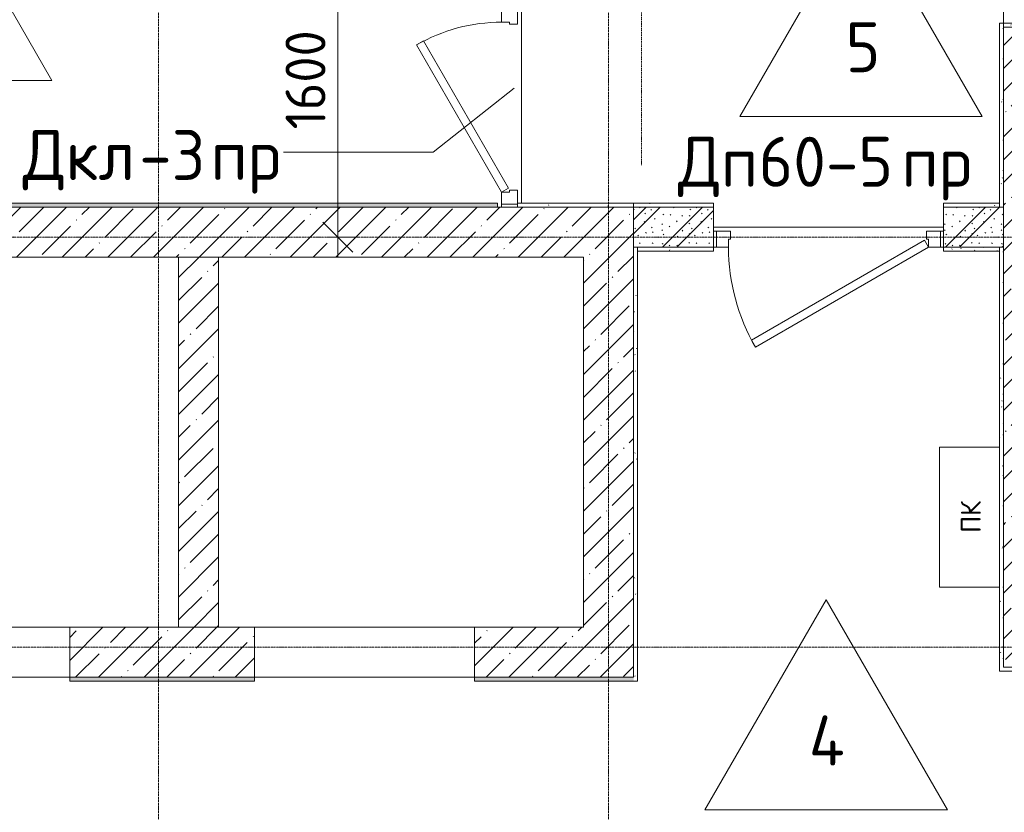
# Model space of a CAD drawing. Header units: millimetres. Extents: x 25887 to 100685, y -10965 to 131188.
# Tile 31 of 49: x 51980 to 56904, y 94125 to 98087. Entities that reach past the tile are written whole.
import ezdxf

# ---------------------------------------------------------------- set-up
doc = ezdxf.new("R2010")
doc.units = ezdxf.units.MM
for name, pattern in [('3_ Штрих_ 1 х 1 мм', [2, 1, -1]), ('4_ Штрихпунктир_ 10 х 2 мм', [14, 10, -2, 0, -2]), ('4_ Штрихпунктир_ 5 х 2 мм', [9, 5, -2, 0, -2])]:
    doc.linetypes.add(name, pattern=pattern)
for name, color, linetype, lineweight in [('A-ANNO-DIMS', 7, 'Continuous', 5), ('A-ANNO-DIMS-100', 7, 'Continuous', 5), ('A-ANNO-NOTE', 7, 'Continuous', 5), ('A-DETL', 7, 'Continuous', 25), ('A-DETL-GENF', 7, 'Continuous', 13), ('A-DOOR', 7, 'Continuous', 13), ('A-DOOR-FRAM', 7, 'Continuous', 13), ('A-DOOR-IDEN', 7, 'Continuous', 5), ('A-DOOR-OPNG', 7, 'Continuous', 13), ('A-FLOR', 7, 'Continuous', 13), ('A-FLOR-IDEN', 7, 'Continuous', 5), ('A-WALL', 7, 'Continuous', 13), ('A-WALL-PATT', 7, 'Continuous', 13), ('I-WALL', 7, 'Continuous', 13), ('M-EQPM', 7, 'Continuous', 13), ('S-GRID', 7, 'Continuous', 5)]:
    doc.layers.add(name, color=color, linetype=linetype, lineweight=lineweight)
doc.styles.add('GOST Common', font='GOST_Common.ttf', dxfattribs={"height": 100})
doc.styles.add('GOST Common_2', font='GOST_Common.ttf', dxfattribs={"height": 200})
doc.styles.add('GOST Common_3', font='GOST_Common.ttf', dxfattribs={"height": 250})
doc.dimstyles.new('2_мм_1', dxfattribs={"dimscale": 304.8, "dimtxt": 201.142999, "dimasz": 0.492126, "dimexe": 0.328084, "dimexo": 0.492126, "dimgap": 0, "dimtad": 1, "dimdec": 0, "dimdsep": 46, "dimtxsty": 'GOST Common_2', "dimblk1": 'OBLIQUE', "dimblk2": 'OBLIQUE', "dimsah": 1, "dimcen": 0.09, "dimdle": 0.328084, "dimadec": 5, "dimazin": 2, "dimtfac": 1, "dimtdec": 4, "dimtix": 1, "dimtmove": 0, "dimatfit": 3, "dimfxl": 1, "dimtvp": 1, "dimtolj": 1, "dimtzin": 0, "dimarcsym": 2})
pattern_1 = [(0, (0, 0), (203.2, 50.8), [3.353, -149.047, 3.353, -149.047, -812.8]), (0, (0, 0), (203.2, 50.8), [-304.8, 3.353, -301.447, 3.353, -149.047, -355.6]), (0, (0, 0), (203.2, 50.8), [-762, 3.353, -98.247, 3.353, -250.647]), (120, (76.2, 25.4), (-145.59409, 150.576362), [3.353, -149.047, 3.353, -149.047, -812.8]), (120, (76.2, 25.4), (-145.59409, 150.576362), [-304.8, 3.353, -301.447, 3.353, -149.047, -355.6]), (120, (76.2, 25.4), (-145.59409, 150.576362), [-762, 3.353, -98.247, 3.353, -250.647]), (240, (101.6, 127), (-57.60591, -201.376362), [3.353, -149.047, 3.353, -149.047, -812.8]), (240, (101.6, 127), (-57.60591, -201.376362), [-304.8, 3.353, -301.447, 3.353, -149.047, -355.6]), (240, (101.6, 127), (-57.60591, -201.376362), [-762, 3.353, -98.247, 3.353, -250.647])]
pattern_2 = [(45, (0, 0), (-114.04925, 114.04925), []), (45, (114.05, 0), (-114.04925, 114.04925), [201.612, -40.322, 3.353, -36.97])]

# ---------------------------------------------------------------- blocks, each defined once
blk = doc.blocks.new('Наметкина 10_РД_АР_П_Отделка_R21_rvt-1--02_Подвал_МП_часть Б')
at = {"layer": 'A-WALL-PATT', "lineweight": 5}
h = blk.add_hatch(dxfattribs=at)
h.set_pattern_fill('FP_25', color=256, style=0, pattern_type=2)
h.set_pattern_definition(pattern_1)
h.paths.add_polyline_path([(57150, 98050), (57150, 98070), (56880, 98070), (56880, 98050), (56900, 98050)])
h = blk.add_hatch(dxfattribs=at)
h.set_pattern_fill('FP_25', color=256, style=0, pattern_type=2)
h.set_pattern_definition(pattern_1)
h.paths.add_polyline_path([(56900, 97150), (56900, 98050), (56880, 98050), (56880, 97150)])
h = blk.add_hatch(dxfattribs=at)
h.set_pattern_fill('FP_25', color=256, style=0, pattern_type=2)
h.set_pattern_definition(pattern_1)
h.paths.add_polyline_path([(54370, 97150), (54370, 97170), (47550, 97170), (47550, 97150), (52194.7, 97150)])
h = blk.add_hatch(dxfattribs=at)
h.set_pattern_fill('FP_25', color=256, style=0, pattern_type=2)
h.set_pattern_definition(pattern_1)
h.paths.add_polyline_path([(55050, 97150), (55050, 97170), (54470, 97170), (54470, 97150), (54480, 97150)])
h = blk.add_hatch(dxfattribs=at)
h.set_pattern_fill('FP_25', color=256, style=0, pattern_type=2)
h.set_pattern_definition(pattern_1)
h.paths.add_polyline_path([(55450, 97150), (55450, 97170), (55050, 97170), (55050, 97150)])
h.paths.add_polyline_path([(56880, 97150), (56880, 97170), (56600, 97170), (56600, 97150)])
h = blk.add_hatch(dxfattribs=at)
h.set_pattern_fill('FP_25', color=256, style=0, pattern_type=2)
h.set_pattern_definition(pattern_1)
h.paths.add_polyline_path([(55070, 94780), (55070, 96950.3), (55050, 96950.3), (55050, 94780)])
h = blk.add_hatch(dxfattribs=at)
h.set_pattern_fill('FP_25', color=256, style=0, pattern_type=2)
h.set_pattern_definition(pattern_1)
h.paths.add_polyline_path([(56880, 96930), (56880, 96950), (56600, 96950), (56600, 96930)])
h.paths.add_polyline_path([(55070, 96930), (55450, 96930), (55450, 96950), (55070, 96950)])
h = blk.add_hatch(dxfattribs=at)
h.set_pattern_fill('FP_25', color=256, style=0, pattern_type=2)
h.set_pattern_definition(pattern_1)
h.paths.add_polyline_path([(56900, 94850), (56900, 96950), (56880, 96950), (56880, 94850)])
h = blk.add_hatch(dxfattribs=at)
h.set_pattern_fill('FP_25', color=256, style=0, pattern_type=2)
h.set_pattern_definition(pattern_1)
h.paths.add_polyline_path([(61245, 94830), (61245, 94850), (56880, 94850), (56880, 94830), (59844.4, 94830)])
h = blk.add_hatch(dxfattribs=at)
h.set_pattern_fill('FP_25', color=256, style=0, pattern_type=2)
h.set_pattern_definition(pattern_1)
h.paths.add_polyline_path([(54255, 94780), (55050, 94780), (55050, 94800), (54255, 94800)])
h.paths.add_polyline_path([(53155, 94780), (53155, 94800), (52230, 94800), (52230, 94780)])
h.paths.add_polyline_path([(51130, 94780), (51130, 94800), (50205, 94800), (50205, 94780)])
h.paths.add_polyline_path([(49105, 94780), (49105, 94800), (48180, 94800), (48180, 94780), (48369.8, 94780)])
h.paths.add_polyline_path([(46650, 94780), (47080, 94780), (47080, 94800), (46650, 94800)])
at = {"layer": 'A-WALL'}
for p, q in [((57150, 98070), (56880, 98070)), ((56880, 98070), (56880, 98050)), ((56880, 98050), (56880, 97150)), ((56900, 98050), (57150, 98050)), ((56900, 97150), (56900, 98050)), ((54370, 97170), (47550, 97170)), ((54370, 97150), (54370, 97170)), ((55050, 97170), (54470, 97170)), ((54470, 97165), (54470, 97150)), ((55450, 97170), (55050, 97170)), ((55050, 97170), (55050, 97150)), ((55050, 97150), (55050, 97170)), ((55450, 97150), (55450, 97170)), ((56880, 97170), (56600, 97170)), ((56600, 97170), (56600, 97150)), ((56880, 97150), (56880, 97170)), ((47550, 97150), (54370, 97150)), ((54470, 97150), (55050, 97150)), ((55050, 97150), (55450, 97150)), ((56600, 97150), (56880, 97150)), ((56880, 97150), (56900, 97150)), ((55050, 96950.3), (55050, 94800)), ((55070, 96950.3), (55050, 96950.3)), ((55070, 94780), (55070, 96950.3)), ((55450, 96950), (55070, 96950)), ((55070, 96950), (55070, 96930)), ((55070, 96930), (55450, 96930)), ((55450, 96930), (55450, 96950)), ((56880, 96950), (56600, 96950)), ((56600, 96950), (56600, 96930)), ((56600, 96930), (56880, 96930)), ((56900, 96950), (56880, 96950)), ((56880, 96950), (56880, 94850)), ((56880, 96930), (56880, 96950)), ((56900, 94850), (56900, 96950)), ((56880, 94850), (56880, 94830)), ((61245, 94850), (56900, 94850)), ((53155, 94800), (52230, 94800)), ((52230, 94800), (52230, 94780)), ((53155, 94780), (53155, 94800)), ((55050, 94800), (54255, 94800)), ((54255, 94800), (54255, 94780)), ((56880, 94830), (61245, 94830)), ((52230, 94780), (53155, 94780)), ((54255, 94780), (55050, 94780)), ((55050, 94780), (55070, 94780))]:
    blk.add_line(p, q, dxfattribs=at)
blk = doc.blocks.new('АР_Дверь однопольная - 1000х2100h_850__Кладовая-4711492--02_Подвал_МП_часть Б')
at = {"layer": 'A-DOOR'}
for p, q in [((311.1, 475), (-425, 50)), ((331.1, 440.4), (311.1, 475)), ((-405, 15.4), (331.1, 440.4)), ((-425, 50), (-405, 15.4))]:
    blk.add_line(p, q, dxfattribs=at)
at = {"layer": 'A-DOOR', "lineweight": 5}
blk.add_arc((-425, 50), 850, 360, 30, dxfattribs=at)
at = {"layer": 'A-DOOR-FRAM'}
for p, q in [((-485, 50), (-500, 50)), ((-425, 50), (-485, 50)), ((-485, 50), (-485, -30)), ((-425, 10), (-425, 50)), ((485, 50), (425, 50)), ((425, 50), (425, 10)), ((485, -30), (485, 50)), ((485, 50), (500, 50)), ((-415, 10), (-425, 10)), ((-415, -30), (-415, 10)), ((425, 10), (415, 10)), ((415, 10), (415, -30)), ((-485, -30), (-500, -30)), ((-485, -30), (-415, -30)), ((415, -30), (485, -30)), ((485, -30), (500, -30))]:
    blk.add_line(p, q, dxfattribs=at)
blk = doc.blocks.new('АР_Дверь однопольная - 1150х2100h_кл_ коридор-4725531--02_Подвал_МП_часть Б')
at = {"layer": 'A-DOOR'}
for p, q in [((366, 600), (-500, 100)), ((386, 565.4), (366, 600)), ((-480, 65.4), (386, 565.4)), ((-500, 100), (-480, 65.4))]:
    blk.add_line(p, q, dxfattribs=at)
at = {"layer": 'A-DOOR', "lineweight": 5}
blk.add_arc((-500, 100), 1000, 360, 30, dxfattribs=at)
at = {"layer": 'A-DOOR-FRAM'}
for p, q in [((-560, 100), (-575, 100)), ((-500, 100), (-560, 100)), ((-560, 100), (-560, 20)), ((-500, 60), (-500, 100)), ((560, 100), (500, 100)), ((500, 100), (500, 60)), ((560, 20), (560, 100)), ((560, 100), (575, 100)), ((-490, 60), (-500, 60)), ((-490, 20), (-490, 60)), ((500, 60), (490, 60)), ((490, 60), (490, 20)), ((-560, 20), (-575, 20)), ((-560, 20), (-490, 20)), ((490, 20), (560, 20)), ((560, 20), (575, 20))]:
    blk.add_line(p, q, dxfattribs=at)
blk = doc.blocks.new('КР-Проем - Настраиваемый-4846183--02_Подвал_МП_часть Б')
at = {"layer": 'A-DOOR-OPNG'}
for p, q in [((-550, 125), (550, 125)), ((-550, -125), (550, -125))]:
    blk.add_line(p, q, dxfattribs=at)
blk = doc.blocks.new('КР-Проем - Настраиваемый-1578027--02_Подвал_МП_часть Б')
at = {"layer": 'A-DOOR-OPNG'}
for p, q in [((-550, 125), (550, 125)), ((-550, -125), (550, -125))]:
    blk.add_line(p, q, dxfattribs=at)
blk = doc.blocks.new('АР_Канал вертикальный прямоугольный - ПК-3252217--02_Подвал_МП_часть Б')
at = {"layer": 'A-DETL-GENF', "linetype": '3_ Штрих_ 1 х 1 мм'}
for p, q in [((350, 150), (-350, 150)), ((-350, 150), (-350, -150)), ((350, -150), (350, 150))]:
    blk.add_line(p, q, dxfattribs=at)
at = {"layer": 'M-EQPM'}
for p, q in [((-350, -150), (-350, 150)), ((-350, 150), (350, 150)), ((350, 150), (350, -150))]:
    blk.add_line(p, q, dxfattribs=at)
blk = doc.blocks.new('Марка полов - Марка полов-4106608--02_Подвал_МП_часть Б')
at = {"layer": 'A-FLOR-IDEN'}
for p, q in [((0, 7), (-6.062, -3.5)), ((6.062, -3.5), (0, 7)), ((-6.062, -3.5), (6.062, -3.5))]:
    blk.add_line(p, q, dxfattribs=at)
blk = doc.blocks.new('DIMBLOCK138--02_Подвал_МП_часть Б')
at = {"layer": 'A-ANNO-DIMS-100', "lineweight": 25}
for p, q in [((53570.7, 98600), (53495.7, 98675)), ((53570.7, 98600), (53645.7, 98525)), ((53570.7, 97000), (53495.7, 97075)), ((53570.7, 97000), (53645.7, 96925))]:
    blk.add_line(p, q, dxfattribs=at)
at = {"layer": 'A-ANNO-DIMS-100'}
for p, q in [((53870, 98600), (53470.7, 98600)), ((53570.7, 98600), (53570.7, 96900)), ((53570.7, 98600), (53870, 98600)), ((53526.7, 97000), (53670.7, 97000)), ((53570.7, 97000), (53526.7, 97000))]:
    blk.add_line(p, q, dxfattribs=at)
at = {"layer": 'A-ANNO-DIMS-100', "color": 0, "insert": (53309.3, 97539.2), "char_height": 200, "width": 625.93, "attachment_point": 1, "rotation": 90, "line_spacing_factor": 1.022761, "style": 'GOST Common_2'}
blk.add_mtext('1600', dxfattribs=at)
blk = doc.blocks.new('_Oblique')
at = {"color": 0, "linetype": 'ByBlock', "lineweight": -2}
blk.add_line((-0.5, -0.5), (0.5, 0.5), dxfattribs=at)

msp = doc.modelspace()

# ---------------------------------------------------------------- hatches: boundary and pattern name
at = {"layer": 'A-WALL-PATT', "lineweight": 5}
h = msp.add_hatch(dxfattribs=at)
h.set_pattern_fill('FP_3', color=256, style=0, pattern_type=2)
h.set_pattern_definition(pattern_2)
h.paths.add_polyline_path([(57150, 95100), (57150, 98050), (56900, 98050), (56900, 95100)])
h = msp.add_hatch(dxfattribs=at)
h.set_pattern_fill('FP_3', color=256, style=0, pattern_type=2)
h.set_pattern_definition(pattern_2)
h.paths.add_polyline_path([(54800, 96900), (55050, 96900), (55050, 97150), (46650, 97150), (46650, 96900), (52194.65305, 96900)])
h = msp.add_hatch(dxfattribs=at)
h.set_pattern_fill('FP_1', color=256, style=0, pattern_type=2)
h.set_pattern_definition([(135, (150.28, 188.64), (-282.8427, 3e-14), [5, -395]), (135, (174.9, 237.36), (-282.8427, 3e-14), [5, -395]), (135, (211.96, 236.53), (-282.8427, 3e-14), [5, -395]), (135, (114.96, 223.96), (-282.8427, 3e-14), [5, -395]), (135, (77.54, 223.96), (-282.8427, 3e-14), [5, -395]), (135, (57.44, 184.52), (-282.8427, 3e-14), [5, -395]), (135, (66.21, 142.9), (-282.8427, 3e-14), [5, -395]), (135, (107.33, 161), (-282.8427, 3e-14), [5, -395]), (135, (99.08, 130.94), (-282.8427, 3e-14), [5, -395]), (135, (22.6, 136.46), (-282.8427, 3e-14), [5, -395]), (135, (21.16, 168.08), (-282.8427, 3e-14), [5, -395]), (135, (46.13, 96.12), (-282.8427, 3e-14), [5, -395]), (135, (3.54, 74.6), (-282.8427, 3e-14), [5, -395]), (135, (40.3, 47.56), (-282.8427, 3e-14), [5, -395]), (135, (39.77, 18.47), (-282.8427, 3e-14), [5, -395]), (135, (76.94, 37.28), (-282.8427, 3e-14), [5, -395]), (135, (114.18, 62.4), (-282.8427, 3e-14), [5, -395]), (135, (139.87, 90.2), (-282.8427, 3e-14), [5, -395]), (135, (141.44, 15.82), (-282.8427, 3e-14), [5, -395]), (135, (188.69, 26.73), (-282.8427, 3e-14), [5, -395]), (135, (176.14, 51.36), (-282.8427, 3e-14), [5, -395]), (135, (177.03, 0), (-282.8427, 3e-14), [5, -395]), (135, (276.61, 8.22), (-282.8427, 3e-14), [5, -395]), (135, (271.19, 31.72), (-282.8427, 3e-14), [5, -395]), (135, (268.29, 119.65), (-282.8427, 3e-14), [5, -395]), (135, (237.92, 101.95), (-282.8427, 3e-14), [5, -395]), (135, (237.92, 158.27), (-282.8427, 3e-14), [5, -395]), (135, (260.4, 204.35), (-282.8427, 3e-14), [5, -395]), (135, (275.54, 235.4), (-282.8427, 3e-14), [5, -395]), (135, (117.62, 268.96), (-282.8427, 3e-14), [5, -395]), (135, (203.62, 273.83), (-282.8427, 3e-14), [5, -395]), (135, (47.24, 279.3), (-282.8427, 3e-14), [5, -395]), (135, (23.2, 266.16), (-282.8427, 3e-14), [5, -395]), (135, (42.78, 232.52), (-282.8427, 3e-14), [5, -395]), (135, (177.76, 90.57), (-282.8427, 3e-14), [5, -395]), (135, (181.12, 121.8), (-282.8427, 3e-14), [5, -395]), (135, (206.73, 172.06), (-282.8427, 3e-14), [5, -395]), (135, (143.14, 136.62), (-282.8427, 3e-14), [5, -395]), (135, (211.51, 131.86), (-282.8427, 3e-14), [5, -395]), (135, (81.47, 95.1), (-282.8427, 3e-14), [5, -395]), (135, (235.13, 60.46), (-282.8427, 3e-14), [5, -395]), (135, (242.24, 4.89), (-282.8427, 3e-14), [5, -395]), (45, (0, 106.07), (-282.8427, 0), []), (45, (106.07, 0), (-282.8427, 0), []), (45, (176.78, 0), (-282.8427, 0), []), (45, (0, 176.78), (-282.8427, 0), [])])
h.paths.add_polyline_path([(56900, 96950), (56900, 97150), (56600, 97150), (56600, 96950)])
h.paths.add_polyline_path([(55050, 96950), (55450, 96950), (55450, 97150), (55050, 97150)])
h = msp.add_hatch(dxfattribs=at)
h.set_pattern_fill('FP_3', color=256, style=0, pattern_type=2)
h.set_pattern_definition(pattern_2)
h.paths.add_polyline_path([(52975, 95050), (52975, 96900), (52775, 96900), (52775, 95050)])
h = msp.add_hatch(dxfattribs=at)
h.set_pattern_fill('FP_3', color=256, style=0, pattern_type=2)
h.set_pattern_definition(pattern_2)
h.paths.add_polyline_path([(54800, 95050), (55050, 95050), (55050, 96900), (54800, 96900), (54800, 95393.286583)])
h = msp.add_hatch(dxfattribs=at)
h.set_pattern_fill('FP_3', color=256, style=0, pattern_type=2)
h.set_pattern_definition(pattern_2)
h.paths.add_polyline_path([(65275, 94850), (65275, 95100), (56900, 95100), (56900, 94850), (63669.308445, 94850)])
h = msp.add_hatch(dxfattribs=at)
h.set_pattern_fill('FP_3', color=256, style=0, pattern_type=2)
h.set_pattern_definition(pattern_2)
h.paths.add_polyline_path([(55050, 94800), (55050, 95050), (54255, 95050), (54255, 94800)])
h.paths.add_polyline_path([(50205, 94800), (51130, 94800), (51130, 95050), (50205, 95050)])
h.paths.add_polyline_path([(52230, 94800), (53155, 94800), (53155, 95050), (52230, 95050)])
h.paths.add_polyline_path([(46650, 94800), (47080, 94800), (47080, 95050), (46650, 95050)])
h.paths.add_polyline_path([(48369.767918, 94800), (49105, 94800), (49105, 95050), (48180, 95050), (48180, 94800)])

# ---------------------------------------------------------------- linework, layer by layer
at = {"layer": 'A-DETL', "linetype": '4_ Штрихпунктир_ 5 х 2 мм', "lineweight": 5}
msp.add_line((55090, 99620), (55090, 97360), dxfattribs=at)
at = {"layer": 'A-DOOR-IDEN'}
for p, q in [((54452.222498, 97745.219719), (54046.986283, 97425)), ((54046.986283, 97425), (53298.63428, 97425))]:
    msp.add_line(p, q, dxfattribs=at)
at = {"layer": 'A-FLOR'}
for p, q in [((54490, 98150), (54490, 97170)), ((56600, 97050), (55450, 97050)), ((52230, 94800), (51130, 94800)), ((54255, 94800), (53155, 94800))]:
    msp.add_line(p, q, dxfattribs=at)
at = {"layer": 'A-WALL'}
for p, q in [((56900, 98050), (56900, 94850)), ((57150, 98050), (56900, 98050)), ((55050, 97150), (47550, 97150)), ((55050, 94800), (55050, 97150)), ((46900, 96900), (54800, 96900)), ((52775, 96900), (52775, 95050)), ((52975, 95050), (52975, 96900)), ((54800, 96900), (54800, 95050)), ((53155, 95050), (52230, 95050)), ((52230, 95050), (52230, 94800)), ((53155, 94800), (53155, 95050)), ((54800, 95050), (54255, 95050)), ((54255, 95050), (54255, 94800)), ((56900, 94850), (65275, 94850)), ((52230, 94800), (53155, 94800)), ((54255, 94800), (55050, 94800))]:
    msp.add_line(p, q, dxfattribs=at)
at = {"layer": 'I-WALL'}
for p, q in [((55450, 97150), (55050, 97150)), ((55450, 96950), (55450, 97150)), ((56900, 97150), (56600, 97150)), ((56600, 97150), (56600, 96950)), ((55050, 96950), (55450, 96950)), ((56600, 96950), (56900, 96950))]:
    msp.add_line(p, q, dxfattribs=at)
at = {"layer": 'S-GRID', "linetype": '4_ Штрихпунктир_ 10 х 2 мм'}
for p, q in [((52675, 80104.964717), (52675, 128910)), ((54925, 80104.964717), (54925, 128910)), ((86550, 97000), (27912.537886, 97000)), ((86550, 94950), (27912.537886, 94950))]:
    msp.add_line(p, q, dxfattribs=at)

# ---------------------------------------------------------------- block references
at = {"lineweight": 5}
msp.add_blockref('Наметкина 10_РД_АР_П_Отделка_R21_rvt-1--02_Подвал_МП_часть Б', (0, 0), dxfattribs=at)
at = {"layer": 'A-DOOR'}
for name, p, rotation in [('КР-Проем - Настраиваемый-1578027--02_Подвал_МП_часть Б', (57025, 98600), 270), ('АР_Дверь однопольная - 1000х2100h_850__Кладовая-4711492--02_Подвал_МП_часть Б', (54440, 97650), 90), ('АР_Дверь однопольная - 1150х2100h_кл_ коридор-4725531--02_Подвал_МП_часть Б', (56025, 97050), 180)]:
    msp.add_blockref(name, p, dxfattribs=dict(at, rotation=rotation))
for p in [(51680, 94925), (53705, 94925)]:
    msp.add_blockref('КР-Проем - Настраиваемый-4846183--02_Подвал_МП_часть Б', p, dxfattribs=at)
at = {"layer": 'A-FLOR-IDEN', "xscale": 99.99999999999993, "yscale": 99.99999999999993, "zscale": 99.99999999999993}
for p in [(51534.962527, 98133.954611), (56187.543195, 97952.760703), (56013.289649, 94486.650646)]:
    msp.add_blockref('Марка полов - Марка полов-4106608--02_Подвал_МП_часть Б', p, dxfattribs=at)
at = {"layer": 'M-EQPM', "rotation": 90}
msp.add_blockref('АР_Канал вертикальный прямоугольный - ПК-3252217--02_Подвал_МП_часть Б', (56730, 95600), dxfattribs=at)

# ---------------------------------------------------------------- texts
at = {"layer": 'A-ANNO-NOTE', "insert": (56686.390264, 95522.406744), "char_height": 100, "width": 192.405, "attachment_point": 1, "rotation": 90, "style": 'GOST Common'}
msp.add_mtext('ПК', dxfattribs=at)
at = {"layer": 'A-DOOR-IDEN', "char_height": 250, "attachment_point": 1, "style": 'GOST Common_3'}
for s, insert, width in [('Дкл', (51995.63428, 97535.927083), 705.485), ('-3', (52577.717613, 97535.927083), 432.91125), ('Дп', (55272.289649, 97502.187787), 489.029375), ('60-5', (55675.779232, 97502.187787), 865.8225), ('пр', (52934.905113, 97535.927083), 432.91125), ('пр', (56390.154232, 97502.187787), 432.91125)]:
    msp.add_mtext(s, dxfattribs=dict(at, insert=insert, width=width))
at = {"layer": 'A-FLOR-IDEN', "char_height": 250, "attachment_point": 1, "style": 'GOST Common_3'}
for s, insert, width in [('\\fGOST Common|b0|i0|c204|p34|;5', (56110.666912, 98074.822375), 216.455625), ('\\fGOST Common|b0|i0|c204|p34|;4', (55926.413365, 94608.712318), 240.50625)]:
    msp.add_mtext(s, dxfattribs=dict(at, insert=insert, width=width))

# ---------------------------------------------------------------- dimensions: what is measured, and where the dimension line sits
at = {"layer": 'A-ANNO-DIMS'}
dim = msp.add_linear_dim(base=(53570.654065, 97000), p1=(54020, 98600), p2=(53676.720082, 97000), angle=90, dimstyle='2_мм_1', override={"dimpost": '<>', "dimfxl": 1636.411043}, dxfattribs=at)
dim.commit()
dim.dimension.update_dxf_attribs({"geometry": 'DIMBLOCK138--02_Подвал_МП_часть Б', "text_midpoint": (53470.654065, 97800)})

doc.saveas('drawing.dxf')
